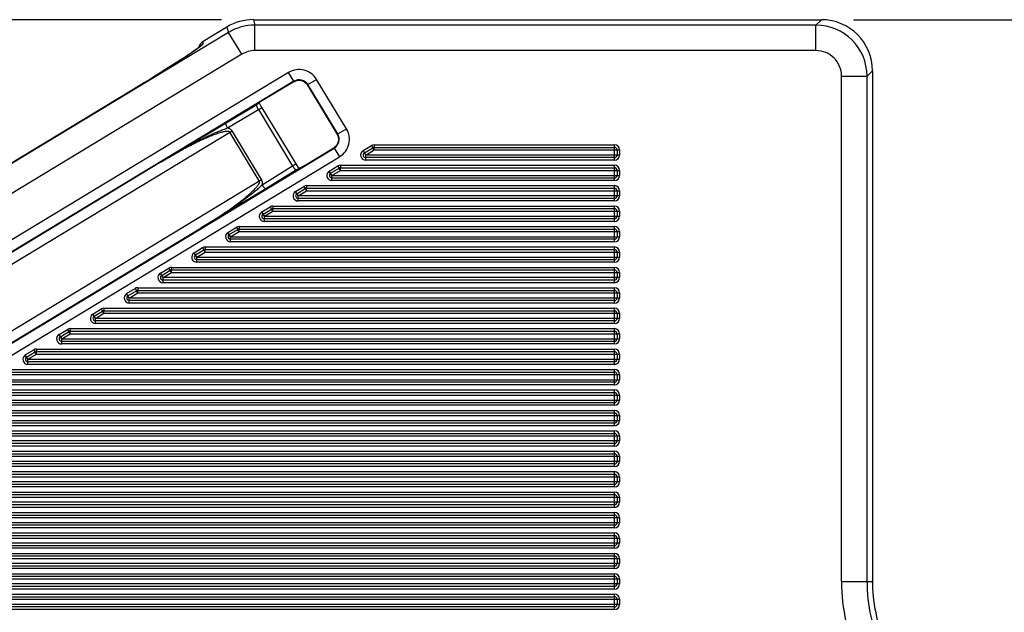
# Model space of a CAD drawing. Header units: inches. Extents: x 0 to 22, y 0 to 17.
# Tile 13 of 53: x 5.1 to 7.1, y 11.2 to 12.4. Entities that reach past the tile are written whole.
import ezdxf

# ---------------------------------------------------------------- set-up
doc = ezdxf.new("R2010")
doc.units = ezdxf.units.IN
doc.header["$LTSCALE"] = 1.21
doc.header["$MEASUREMENT"] = 0
doc.layers.get('0').update_dxf_attribs({"linetype": 'CONTINUOUS'})
doc.layers.add('DIMENSIONS', color=7, linetype='CONTINUOUS')
doc.styles.get("Standard").update_dxf_attribs({"font": 'txt', "width": 0.8})
doc.dimstyles.new('DIMSTYLE_1', dxfattribs={"dimtxt": 0.125, "dimasz": 0.18, "dimexe": 0.125, "dimexo": 0.0625, "dimgap": 0.0625, "dimtad": 0, "dimtih": 1, "dimtoh": 1, "dimdec": 3, "dimzin": 4, "dimdsep": 46, "dimtxsty": 'STANDARD', "dimblk": '_FILLED', "dimblk1": '_FILLED', "dimblk2": '_FILLED', "dimcen": 0.09, "dimadec": 0, "dimazin": 0, "dimtp": 0.001, "dimtm": 0.001, "dimtfac": 1, "dimtdec": 3, "dimtofl": 0, "dimtmove": 0, "dimatfit": 3, "dimldrblk": '_FILLED', "dimfxl": 1, "dimtolj": 1, "dimtzin": 4, "dimarcsym": 0})

# ---------------------------------------------------------------- blocks, each defined once
blk = doc.blocks.new('_FILLED')
at = {"color": 0, "linetype": 'BYBLOCK'}
blk.add_solid([(0, 0), (-1, 0.174), (-1, -0.174)], dxfattribs=at)
blk = doc.blocks.new('*D3')
at = {"layer": 'DIMENSIONS', "color": 2, "linetype": 'CONTINUOUS'}
for p, q in [((5.5432, 12.4014), (3.3249, 12.4014)), ((3.4499, 12.4014), (3.4499, 11.4282)), ((3.4499, 10.205), (3.4499, 11.1782)), ((4.2948, 10.205), (3.3249, 10.205))]:
    blk.add_line(p, q, dxfattribs=at)
at = {"layer": 'DIMENSIONS', "color": 2, "linetype": 'CONTINUOUS', "xscale": 0.18, "yscale": 0.18, "zscale": 0.18}
for p, rotation in [((3.4499, 12.4014), 90), ((3.4499, 10.205), 270)]:
    blk.add_blockref('_FILLED', p, dxfattribs=dict(at, rotation=rotation))
at = {"layer": 'DIMENSIONS', "color": 2, "linetype": 'CONTINUOUS', "insert": (3.4499, 11.3657), "char_height": 0.125, "width": 1.525, "attachment_point": 2, "line_spacing_factor": 0.9}
blk.add_mtext('(2.196{\\Ftxt.shx;\\W1.000000;\\H0.125000; }[55.79])', dxfattribs=at)
blk = doc.blocks.new('*D8')
at = {"layer": 'DIMENSIONS', "color": 2, "linetype": 'CONTINUOUS'}
for p, q in [((6.7804, 12.4014), (8.5808, 12.4014)), ((8.4558, 12.4014), (8.4558, 11.5769)), ((8.4558, 10.5023), (8.4558, 11.3269)), ((6.9249, 10.5023), (8.5808, 10.5023))]:
    blk.add_line(p, q, dxfattribs=at)
at = {"layer": 'DIMENSIONS', "color": 2, "linetype": 'CONTINUOUS', "xscale": 0.18, "yscale": 0.18, "zscale": 0.18}
for p, rotation in [((8.4558, 12.4014), 90), ((8.4558, 10.5023), 270)]:
    blk.add_blockref('_FILLED', p, dxfattribs=dict(at, rotation=rotation))
at = {"layer": 'DIMENSIONS', "color": 2, "linetype": 'CONTINUOUS', "insert": (8.4558, 11.5144), "char_height": 0.125, "width": 1.525, "attachment_point": 2, "line_spacing_factor": 0.9}
blk.add_mtext('(1.899{\\Ftxt.shx;\\W1.000000;\\H0.125000; }[48.24])', dxfattribs=at)

msp = doc.modelspace()

# ---------------------------------------------------------------- linework, layer by layer
at = {"color": 7, "linetype": 'CONTINUOUS'}
for p, q in [((5.6057, 12.4014), (5.6087, 12.3908)), ((5.6057, 12.4014), (6.7179, 12.4014)), ((6.7179, 12.4014), (6.7073, 12.3908)), ((5.554, 12.387), (5.5073, 12.3588)), ((5.554, 12.387), (5.5569, 12.3764)), ((5.6087, 12.3408), (5.6087, 12.3908)), ((6.7073, 12.3908), (5.6087, 12.3908)), ((6.7073, 12.3408), (6.7073, 12.3908)), ((5.5569, 12.3764), (4.3967, 11.6746)), ((5.5076, 12.3545), (5.5073, 12.3588)), ((5.5828, 12.3336), (5.5569, 12.3764)), ((6.7073, 12.3408), (5.6087, 12.3408)), ((5.5828, 12.3336), (4.4225, 11.6318)), ((6.8178, 12.3015), (6.8072, 12.2909)), ((6.8178, 12.3015), (6.8178, 11.3013)), ((5.6747, 12.298), (4.7652, 11.7479)), ((5.685, 12.2809), (4.7756, 11.7308)), ((5.685, 12.2809), (5.6747, 12.298)), ((5.6848, 12.2799), (5.6871, 12.2812)), ((5.6848, 12.28), (5.685, 12.2809)), ((5.7125, 12.2742), (5.7296, 12.2845)), ((5.788, 12.1879), (5.7296, 12.2845)), ((6.7573, 12.2909), (6.8072, 12.2909)), ((6.7573, 11.3013), (6.7573, 12.2909)), ((6.8072, 11.3013), (6.8072, 12.2909)), ((5.382, 12.2718), (5.3652, 12.2616)), ((5.3652, 12.2616), (5.3691, 12.2639)), ((5.3652, 12.2616), (5.3652, 12.2616)), ((5.6848, 12.28), (5.617, 12.239)), ((5.6848, 12.2799), (5.6848, 12.28)), ((5.7109, 12.2751), (5.7122, 12.2732)), ((5.7122, 12.2732), (5.7125, 12.2742)), ((5.7122, 12.2732), (5.7122, 12.2732)), ((5.7699, 12.1778), (5.7122, 12.2732)), ((5.7709, 12.1776), (5.7125, 12.2742)), ((5.5523, 12.1994), (5.6127, 12.2352)), ((5.5553, 12.1895), (5.6157, 12.2253)), ((5.6157, 12.2253), (5.6826, 12.1146)), ((5.617, 12.239), (5.6171, 12.2378)), ((5.6171, 12.2378), (5.6175, 12.237)), ((5.6175, 12.237), (5.6203, 12.2322)), ((5.6221, 12.229), (5.6224, 12.2285)), ((5.6224, 12.2285), (5.6886, 12.119)), ((5.4254, 12.123), (5.5523, 12.1994)), ((5.7709, 12.1776), (5.788, 12.1879)), ((4.918, 11.7928), (5.5641, 12.1835)), ((5.6173, 12.0856), (5.5596, 12.1809)), ((5.6217, 12.0882), (5.5641, 12.1835)), ((5.7699, 12.1778), (5.7699, 12.1778)), ((5.7699, 12.1778), (5.7711, 12.1755)), ((5.7699, 12.1778), (5.7709, 12.1776)), ((4.8547, 11.6001), (5.7641, 12.1501)), ((5.704, 12.1146), (5.7631, 12.1504)), ((5.765, 12.1517), (5.7631, 12.1504)), ((5.7631, 12.1504), (5.7632, 12.1504)), ((5.7632, 12.1504), (5.7641, 12.1501)), ((5.7641, 12.1501), (5.7745, 12.133)), ((5.8205, 12.145), (5.837, 12.155)), ((5.8231, 12.1407), (5.8396, 12.1507)), ((5.8256, 12.1364), (5.8422, 12.1464)), ((5.837, 12.155), (5.8396, 12.1507)), ((5.8422, 12.1464), (5.8399, 12.1501)), ((5.8422, 12.1564), (5.8422, 12.1514)), ((5.8422, 12.1564), (6.3128, 12.1564)), ((5.8422, 12.1514), (6.3128, 12.1514)), ((5.8422, 12.1464), (5.8422, 12.1508)), ((5.8422, 12.1464), (6.3228, 12.1464)), ((6.3128, 12.1264), (6.3128, 12.1564)), ((6.3178, 12.1464), (6.3178, 12.1364)), ((6.3228, 12.1464), (6.3228, 12.1364)), ((4.865, 11.583), (5.7745, 12.133)), ((5.8256, 12.1364), (5.8205, 12.145)), ((5.8256, 12.1264), (5.8256, 12.1364)), ((6.3228, 12.1364), (5.8256, 12.1364)), ((6.3128, 12.1314), (5.8256, 12.1314)), ((6.3128, 12.1264), (5.8256, 12.1264)), ((5.4254, 12.123), (5.0359, 11.8874)), ((5.6826, 12.1146), (5.6229, 12.0777)), ((5.69, 12.1073), (5.6303, 12.0704)), ((5.6886, 12.119), (5.6927, 12.1126)), ((5.6927, 12.1126), (5.6944, 12.1101)), ((5.6944, 12.1101), (5.6947, 12.1099)), ((5.704, 12.1146), (5.7035, 12.1143)), ((5.704, 12.1146), (5.7035, 12.1143)), ((5.704, 12.1146), (5.704, 12.1146)), ((5.7543, 12.105), (5.7709, 12.115)), ((5.7569, 12.1007), (5.7735, 12.1107)), ((5.7709, 12.115), (5.7735, 12.1107)), ((5.776, 12.1064), (5.7738, 12.1101)), ((5.776, 12.1164), (5.776, 12.1114)), ((5.776, 12.1164), (6.3128, 12.1164)), ((5.776, 12.1114), (6.3128, 12.1114)), ((5.776, 12.1064), (5.776, 12.1108)), ((6.3128, 12.0864), (6.3128, 12.1164)), ((4.9756, 11.6975), (5.6217, 12.0882)), ((5.7595, 12.0964), (5.7543, 12.105)), ((5.7595, 12.0964), (5.776, 12.1064)), ((5.7595, 12.0864), (5.7595, 12.0964)), ((5.7595, 12.0964), (6.3228, 12.0964)), ((6.3128, 12.0914), (5.7595, 12.0914)), ((5.776, 12.1064), (6.3228, 12.1064)), ((6.3178, 12.1064), (6.3178, 12.0964)), ((6.3228, 12.1064), (6.3228, 12.0964)), ((5.6303, 12.0704), (5.5038, 11.9935)), ((5.6882, 12.065), (5.7047, 12.075)), ((5.6908, 12.0607), (5.7073, 12.0707)), ((5.7047, 12.075), (5.7073, 12.0707)), ((5.7099, 12.0664), (5.7077, 12.0701)), ((5.7099, 12.0764), (5.7099, 12.0714)), ((5.7099, 12.0764), (6.3128, 12.0764)), ((5.7099, 12.0714), (6.3128, 12.0714)), ((5.7099, 12.0664), (5.7099, 12.0708)), ((6.3128, 12.0864), (5.7595, 12.0864)), ((6.3128, 12.0464), (6.3128, 12.0764)), ((5.6934, 12.0564), (5.6882, 12.065)), ((5.6934, 12.0564), (5.7099, 12.0664)), ((5.6934, 12.0464), (5.6934, 12.0564)), ((6.3228, 12.0564), (5.6934, 12.0564)), ((6.3128, 12.0514), (5.6934, 12.0514)), ((5.7099, 12.0664), (6.3228, 12.0664)), ((6.3178, 12.0664), (6.3178, 12.0564)), ((6.3228, 12.0664), (6.3228, 12.0564)), ((5.6221, 12.025), (5.6386, 12.035)), ((5.6247, 12.0207), (5.6412, 12.0307)), ((5.6386, 12.035), (5.6412, 12.0307)), ((5.6438, 12.0264), (5.6415, 12.0301)), ((5.6438, 12.0364), (5.6438, 12.0314)), ((5.6438, 12.0364), (6.3128, 12.0364)), ((5.6438, 12.0314), (6.3128, 12.0314)), ((5.6438, 12.0264), (5.6438, 12.0308)), ((6.3128, 12.0464), (5.6934, 12.0464)), ((6.3128, 12.0064), (6.3128, 12.0364)), ((5.6272, 12.0164), (5.6221, 12.025)), ((5.6272, 12.0164), (5.6438, 12.0264)), ((5.6272, 12.0064), (5.6272, 12.0164)), ((5.6272, 12.0164), (6.3228, 12.0164)), ((6.3128, 12.0114), (5.6272, 12.0114)), ((5.6438, 12.0264), (6.3228, 12.0264)), ((6.3178, 12.0264), (6.3178, 12.0164)), ((6.3228, 12.0264), (6.3228, 12.0164)), ((5.1142, 11.7579), (5.5038, 11.9935)), ((5.5559, 11.985), (5.5725, 11.995)), ((5.5725, 11.995), (5.5751, 11.9907)), ((5.5776, 11.9964), (5.5776, 11.9914)), ((5.5776, 11.9964), (6.3128, 11.9964)), ((5.5776, 11.9914), (6.3128, 11.9914)), ((6.3128, 12.0064), (5.6272, 12.0064)), ((6.3128, 11.9664), (6.3128, 11.9964)), ((5.5611, 11.9764), (5.5559, 11.985)), ((5.5585, 11.9807), (5.5751, 11.9907)), ((5.5611, 11.9764), (5.5776, 11.9864)), ((5.5611, 11.9664), (5.5611, 11.9764)), ((5.5611, 11.9764), (6.3228, 11.9764)), ((5.5776, 11.9864), (5.5754, 11.9901)), ((5.5776, 11.9864), (5.5776, 11.9908)), ((5.5776, 11.9864), (6.3228, 11.9864)), ((6.3178, 11.9864), (6.3178, 11.9764)), ((6.3228, 11.9864), (6.3228, 11.9764)), ((5.4898, 11.945), (5.5063, 11.955)), ((5.5063, 11.955), (5.5089, 11.9507)), ((5.5115, 11.9564), (5.5115, 11.9514)), ((5.5115, 11.9564), (6.3128, 11.9564)), ((6.3128, 11.9714), (5.5611, 11.9714)), ((6.3128, 11.9664), (5.5611, 11.9664)), ((6.3128, 11.9264), (6.3128, 11.9564)), ((5.495, 11.9364), (5.4898, 11.945)), ((5.4924, 11.9407), (5.5089, 11.9507)), ((5.495, 11.9364), (5.5115, 11.9464)), ((5.495, 11.9264), (5.495, 11.9364)), ((5.495, 11.9364), (6.3228, 11.9364)), ((5.5115, 11.9464), (5.5093, 11.9501)), ((5.5115, 11.9514), (6.3128, 11.9514)), ((5.5115, 11.9464), (5.5115, 11.9508)), ((5.5115, 11.9464), (6.3228, 11.9464)), ((6.3178, 11.9464), (6.3178, 11.9364)), ((6.3228, 11.9464), (6.3228, 11.9364)), ((5.4237, 11.905), (5.4402, 11.915)), ((5.4402, 11.915), (5.4428, 11.9107)), ((5.4454, 11.9164), (5.4454, 11.9114)), ((5.4454, 11.9164), (6.3128, 11.9164)), ((6.3128, 11.9314), (5.495, 11.9314)), ((6.3128, 11.9264), (5.495, 11.9264)), ((6.3128, 11.8864), (6.3128, 11.9164)), ((5.4288, 11.8964), (5.4237, 11.905)), ((5.4263, 11.9007), (5.4428, 11.9107)), ((5.4288, 11.8964), (5.4454, 11.9064)), ((5.4288, 11.8864), (5.4288, 11.8964)), ((6.3228, 11.8964), (5.4288, 11.8964)), ((5.4454, 11.9064), (5.4431, 11.9101)), ((5.4454, 11.9114), (6.3128, 11.9114)), ((5.4454, 11.9064), (5.4454, 11.9108)), ((5.4454, 11.9064), (6.3228, 11.9064)), ((6.3178, 11.9064), (6.3178, 11.8964)), ((6.3228, 11.9064), (6.3228, 11.8964)), ((5.3792, 11.8764), (5.3792, 11.8714)), ((5.3792, 11.8764), (6.3128, 11.8764)), ((6.3128, 11.8914), (5.4288, 11.8914)), ((6.3128, 11.8864), (5.4288, 11.8864)), ((6.3128, 11.8464), (6.3128, 11.8764)), ((5.3575, 11.865), (5.3741, 11.875)), ((5.3627, 11.8564), (5.3575, 11.865)), ((5.3601, 11.8607), (5.3767, 11.8707)), ((5.3627, 11.8564), (5.3792, 11.8664)), ((5.3627, 11.8464), (5.3627, 11.8564)), ((6.3228, 11.8564), (5.3627, 11.8564)), ((5.3741, 11.875), (5.3767, 11.8707)), ((5.3792, 11.8664), (5.377, 11.8701)), ((5.3792, 11.8714), (6.3128, 11.8714)), ((5.3792, 11.8664), (5.3792, 11.8708)), ((5.3792, 11.8664), (6.3228, 11.8664)), ((6.3178, 11.8664), (6.3178, 11.8564)), ((6.3228, 11.8664), (6.3228, 11.8564)), ((6.3128, 11.8514), (5.3627, 11.8514)), ((6.3128, 11.8464), (5.3627, 11.8464)), ((5.2914, 11.825), (5.3079, 11.835)), ((5.2966, 11.8164), (5.2914, 11.825)), ((5.294, 11.8207), (5.3105, 11.8307)), ((5.2966, 11.8164), (5.3131, 11.8264)), ((5.3079, 11.835), (5.3105, 11.8307)), ((5.3131, 11.8264), (5.3109, 11.8301)), ((5.3131, 11.8364), (5.3131, 11.8314)), ((5.3131, 11.8364), (6.3128, 11.8364)), ((5.3131, 11.8314), (6.3128, 11.8314)), ((5.3131, 11.8264), (5.3131, 11.8308)), ((5.3131, 11.8264), (6.3228, 11.8264)), ((6.3128, 11.8064), (6.3128, 11.8364)), ((6.3178, 11.8264), (6.3178, 11.8164)), ((6.3228, 11.8264), (6.3228, 11.8164)), ((5.2966, 11.8064), (5.2966, 11.8164)), ((6.3228, 11.8164), (5.2966, 11.8164)), ((6.3128, 11.8114), (5.2966, 11.8114)), ((6.3128, 11.8064), (5.2966, 11.8064)), ((5.2253, 11.785), (5.2418, 11.795)), ((5.2304, 11.7764), (5.2253, 11.785)), ((5.2279, 11.7807), (5.2444, 11.7907)), ((5.2304, 11.7764), (5.247, 11.7864)), ((5.2418, 11.795), (5.2444, 11.7907)), ((5.247, 11.7864), (5.2447, 11.7901)), ((5.247, 11.7964), (5.247, 11.7914)), ((5.247, 11.7964), (6.3128, 11.7964)), ((5.247, 11.7914), (6.3128, 11.7914)), ((5.247, 11.7864), (5.247, 11.7908)), ((5.247, 11.7864), (6.3228, 11.7864)), ((6.3128, 11.7664), (6.3128, 11.7964)), ((6.3178, 11.7864), (6.3178, 11.7764)), ((6.3228, 11.7864), (6.3228, 11.7764)), ((5.2304, 11.7664), (5.2304, 11.7764)), ((5.2304, 11.7764), (6.3228, 11.7764)), ((6.3128, 11.7714), (5.2304, 11.7714)), ((6.3128, 11.7664), (5.2304, 11.7664)), ((5.1591, 11.745), (5.1757, 11.755)), ((5.1643, 11.7364), (5.1591, 11.745)), ((5.1617, 11.7407), (5.1783, 11.7507)), ((5.1643, 11.7364), (5.1808, 11.7464)), ((5.1757, 11.755), (5.1783, 11.7507)), ((5.1808, 11.7464), (5.1786, 11.7501)), ((5.1808, 11.7564), (5.1808, 11.7514)), ((5.1808, 11.7564), (6.3128, 11.7564)), ((5.1808, 11.7514), (6.3128, 11.7514)), ((5.1808, 11.7464), (5.1808, 11.7508)), ((5.1808, 11.7464), (6.3228, 11.7464)), ((6.3128, 11.7264), (6.3128, 11.7564)), ((6.3178, 11.7464), (6.3178, 11.7364)), ((6.3228, 11.7464), (6.3228, 11.7364)), ((5.1643, 11.7264), (5.1643, 11.7364)), ((5.1643, 11.7364), (6.3228, 11.7364)), ((6.3128, 11.7314), (5.1643, 11.7314)), ((6.3128, 11.7264), (5.1643, 11.7264)), ((5.1147, 11.7164), (6.3128, 11.7164)), ((5.1147, 11.7114), (6.3128, 11.7114)), ((5.1147, 11.7064), (6.3228, 11.7064)), ((6.3128, 11.6864), (6.3128, 11.7164)), ((6.3178, 11.7064), (6.3178, 11.6964)), ((6.3228, 11.7064), (6.3228, 11.6964)), ((5.0982, 11.6964), (6.3228, 11.6964)), ((6.3128, 11.6914), (5.0982, 11.6914)), ((6.3128, 11.6864), (5.0982, 11.6864)), ((5.0486, 11.6764), (6.3128, 11.6764)), ((5.0486, 11.6714), (6.3128, 11.6714)), ((5.0486, 11.6664), (6.3228, 11.6664)), ((6.3128, 11.6464), (6.3128, 11.6764)), ((6.3178, 11.6664), (6.3178, 11.6564)), ((6.3228, 11.6664), (6.3228, 11.6564)), ((5.032, 11.6564), (6.3228, 11.6564)), ((6.3128, 11.6514), (5.032, 11.6514)), ((6.3128, 11.6464), (5.032, 11.6464)), ((4.9824, 11.6364), (6.3128, 11.6364)), ((4.9824, 11.6314), (6.3128, 11.6314)), ((4.9824, 11.6264), (6.3228, 11.6264)), ((6.3128, 11.6064), (6.3128, 11.6364)), ((6.3178, 11.6264), (6.3178, 11.6164)), ((6.3228, 11.6264), (6.3228, 11.6164)), ((4.9659, 11.6164), (6.3228, 11.6164)), ((6.3128, 11.6114), (4.9659, 11.6114)), ((6.3128, 11.6064), (4.9659, 11.6064)), ((4.9163, 11.5964), (6.3128, 11.5964)), ((4.9163, 11.5914), (6.3128, 11.5914)), ((4.9163, 11.5864), (6.3228, 11.5864)), ((6.3128, 11.5664), (6.3128, 11.5964)), ((6.3178, 11.5864), (6.3178, 11.5764)), ((6.3228, 11.5864), (6.3228, 11.5764)), ((6.3228, 11.5764), (4.8998, 11.5764)), ((6.3128, 11.5714), (4.8998, 11.5714)), ((4.8488, 11.5514), (6.3128, 11.5514)), ((4.8571, 11.5564), (6.3128, 11.5564)), ((6.3128, 11.5664), (4.8998, 11.5664)), ((6.3128, 11.5264), (6.3128, 11.5564)), ((6.3228, 11.5364), (4.8328, 11.5364)), ((4.8428, 11.5464), (6.3228, 11.5464)), ((6.3128, 11.5314), (4.8428, 11.5314)), ((6.3178, 11.5464), (6.3178, 11.5364)), ((6.3228, 11.5464), (6.3228, 11.5364)), ((6.3128, 11.5264), (4.8428, 11.5264)), ((4.8428, 11.5164), (6.3128, 11.5164)), ((4.8428, 11.5114), (6.3128, 11.5114)), ((6.3128, 11.4864), (6.3128, 11.5164)), ((4.8328, 11.5064), (6.3228, 11.5064)), ((6.3228, 11.4964), (4.8328, 11.4964)), ((6.3128, 11.4914), (4.8428, 11.4914)), ((6.3178, 11.5064), (6.3178, 11.4964)), ((6.3228, 11.5064), (6.3228, 11.4964)), ((6.3128, 11.4864), (4.8428, 11.4864)), ((4.8428, 11.4764), (6.3128, 11.4764)), ((4.8428, 11.4714), (6.3128, 11.4714)), ((6.3128, 11.4464), (6.3128, 11.4764)), ((4.8328, 11.4664), (6.3228, 11.4664)), ((6.3228, 11.4564), (4.8328, 11.4564)), ((6.3128, 11.4514), (4.8428, 11.4514)), ((6.3178, 11.4664), (6.3178, 11.4564)), ((6.3228, 11.4664), (6.3228, 11.4564)), ((6.3128, 11.4464), (4.8428, 11.4464)), ((4.8428, 11.4364), (6.3128, 11.4364)), ((6.3128, 11.4064), (6.3128, 11.4364)), ((4.8328, 11.4264), (6.3228, 11.4264)), ((6.3228, 11.4164), (4.8328, 11.4164)), ((4.8428, 11.4314), (6.3128, 11.4314)), ((6.3178, 11.4264), (6.3178, 11.4164)), ((6.3228, 11.4264), (6.3228, 11.4164)), ((6.3128, 11.4114), (4.8428, 11.4114)), ((6.3128, 11.4064), (4.8428, 11.4064)), ((4.8428, 11.3964), (6.3128, 11.3964)), ((6.3128, 11.3664), (6.3128, 11.3964)), ((4.8328, 11.3864), (6.3228, 11.3864)), ((6.3228, 11.3764), (4.8328, 11.3764)), ((4.8428, 11.3914), (6.3128, 11.3914)), ((6.3178, 11.3864), (6.3178, 11.3764)), ((6.3228, 11.3864), (6.3228, 11.3764)), ((6.3128, 11.3714), (4.8428, 11.3714)), ((6.3128, 11.3664), (4.8428, 11.3664)), ((4.8428, 11.3564), (6.3128, 11.3564)), ((6.3128, 11.3264), (6.3128, 11.3564)), ((4.8328, 11.3464), (6.3228, 11.3464)), ((6.3228, 11.3364), (4.8328, 11.3364)), ((4.8428, 11.3514), (6.3128, 11.3514)), ((6.3178, 11.3464), (6.3178, 11.3364)), ((6.3228, 11.3464), (6.3228, 11.3364)), ((6.3128, 11.3314), (4.8428, 11.3314)), ((6.3128, 11.3264), (4.8428, 11.3264)), ((4.8428, 11.3164), (6.3128, 11.3164)), ((6.3128, 11.2864), (6.3128, 11.3164)), ((4.8328, 11.3064), (6.3228, 11.3064)), ((4.8428, 11.3114), (6.3128, 11.3114)), ((6.3178, 11.3064), (6.3178, 11.2964)), ((6.3228, 11.3064), (6.3228, 11.2964)), ((6.7573, 11.3013), (6.8178, 11.3013)), ((6.3228, 11.2964), (4.8328, 11.2964)), ((6.3128, 11.2914), (4.8428, 11.2914)), ((6.3128, 11.2864), (4.8428, 11.2864)), ((4.8328, 11.2664), (6.3228, 11.2664)), ((4.8428, 11.2764), (6.3128, 11.2764)), ((4.8428, 11.2714), (6.3128, 11.2714)), ((6.3128, 11.2464), (6.3128, 11.2764)), ((6.3178, 11.2664), (6.3178, 11.2564)), ((6.3228, 11.2664), (6.3228, 11.2564)), ((6.3228, 11.2564), (4.8328, 11.2564)), ((6.3128, 11.2514), (4.8428, 11.2514)), ((6.3128, 11.2464), (4.8428, 11.2464))]:
    msp.add_line(p, q, dxfattribs=at)
for points in [[(5.5001, 12.3479), (5.498, 12.3463), (5.4954, 12.3444), (5.4923, 12.3422), (5.4887, 12.3397), (5.4845, 12.3368), (5.4798, 12.3336), (5.4745, 12.3301), (5.4687, 12.3263), (5.4623, 12.3221), (5.4553, 12.3176), (5.4478, 12.3128), (5.4398, 12.3077), (5.4313, 12.3023), (5.4223, 12.2967), (5.4128, 12.2907), (5.4029, 12.2846), (5.3926, 12.2783), (5.382, 12.2718)], [(5.5028, 12.3501), (5.5029, 12.3501), (5.5025, 12.3498), (5.5016, 12.349), (5.5001, 12.3479)], [(5.6871, 12.2812), (5.6935, 12.2828), (5.7001, 12.2822), (5.7061, 12.2795), (5.7109, 12.2751)], [(5.3652, 12.2616), (4.9347, 12.0012), (4.9238, 11.9946), (4.9131, 11.9882), (4.9027, 11.9821), (4.8927, 11.9762), (4.8831, 11.9706), (4.874, 11.9652), (4.8653, 11.9602), (4.8571, 11.9555), (4.8494, 11.9511), (4.8422, 11.9471), (4.8356, 11.9434), (4.8295, 11.94), (4.8239, 11.9369), (4.8189, 11.9342), (4.8144, 11.9319), (4.8104, 11.9298), (4.807, 11.9281), (4.8042, 11.9267)], [(5.7711, 12.1755), (5.7727, 12.1691), (5.7722, 12.1625), (5.7695, 12.1565), (5.765, 12.1517)]]:
    msp.add_lwpolyline(points, dxfattribs=at)
for centre, radius, start, end in [((5.6087, 12.2908), 0.1, 90.0098, 121.1571), ((6.7072, 12.2908), 0.1, 0.0355, 89.9645), ((4.9918, 13.0632), 0.8777, 303.8013, 304.489), ((5.1482, 12.8347), 0.6009, 304.5324, 304.8355), ((5.2474, 12.6923), 0.4273, 304.8229, 305.7407), ((5.5178, 12.3376), 0.0197, 141.8896, 143.6047), ((5.5181, 12.3373), 0.0201, 121.2105, 141.8685), ((5.6087, 12.2909), 0.05, 89.9997, 121.1675), ((6.7073, 12.2909), 0.05, 359.9867, 90.0133), ((4.179, 14.3003), 2.358, 302.5765, 302.9812), ((4.4974, 13.8089), 1.7725, 302.9943, 303.3132), ((4.7397, 13.4401), 1.3311, 303.3165, 303.7919), ((3.6053, 15.2023), 3.427, 302.0602, 302.3852), ((3.9092, 14.7224), 2.859, 302.3929, 302.5782), ((5.6954, 12.2638), 0.04, 31.1572, 121.1773), ((2.9817, 16.2046), 4.6075, 301.4886, 301.6317), ((3.1344, 15.9567), 4.3163, 301.6313, 301.9043), ((3.3643, 15.5869), 3.8808, 301.9079, 302.0612), ((5.6952, 12.2628), 0.0201, 109.099, 121.1941), ((5.6954, 12.2639), 0.0199, 31.0678, 121.2651), ((5.6951, 12.2629), 0.0199, 98.3288, 109.1135), ((5.6951, 12.2629), 0.02, 90.5924, 98.3131), ((5.6951, 12.263), 0.0199, 79.6315, 90.5891), ((5.6951, 12.2628), 0.0201, 71.9924, 79.6353), ((5.6952, 12.263), 0.0199, 61.0332, 71.9939), ((5.6951, 12.2629), 0.02, 53.3235, 61.0367), ((2.8748, 16.3791), 4.8121, 301.2197, 301.4877), ((5.6951, 12.2629), 0.02, 31.1082, 53.3027), ((5.846, 11.8414), 0.4577, 119.9979, 120.6416), ((6.8841, 12.9653), 1.4611, 210.1154, 210.2578), ((5.7538, 12.1672), 0.04, 301.1572, 31.1773), ((5.7538, 12.1672), 0.0199, 301.0678, 31.2651), ((5.7527, 12.1674), 0.0201, 19.099, 31.1941), ((5.7529, 12.1675), 0.0199, 8.3288, 19.1135), ((5.7529, 12.1675), 0.0199, 349.6315, 0.5891), ((5.7528, 12.1675), 0.02, 0.5924, 8.3131), ((5.7529, 12.1675), 0.02, 301.1082, 323.3027), ((5.7528, 12.1675), 0.02, 323.3235, 331.0367), ((5.7529, 12.1674), 0.0199, 331.0332, 341.9939), ((5.7528, 12.1675), 0.0201, 341.9924, 349.6353), ((5.8422, 12.1464), 0.01, 90, 121.1672), ((5.8422, 12.1464), 0.005, 90, 121.1672), ((6.3128, 12.1464), 0.01, 0, 90), ((6.3128, 12.1464), 0.005, 0, 90), ((5.8256, 12.1364), 0.01, 121.1672, 270), ((5.8256, 12.1364), 0.005, 121.1672, 270), ((6.3128, 12.1364), 0.01, 270, 360), ((6.3128, 12.1364), 0.005, 270, 360), ((5.4637, 12.4741), 0.431, 301.6728, 302.3564), ((5.776, 12.1064), 0.01, 90, 121.1672), ((5.776, 12.1064), 0.005, 90, 121.1672), ((6.3128, 12.1064), 0.01, 0, 90), ((6.3128, 12.1064), 0.005, 0, 90), ((5.7595, 12.0964), 0.01, 121.1672, 270), ((5.7595, 12.0964), 0.005, 121.1672, 270), ((6.3128, 12.0964), 0.01, 270, 360), ((6.3128, 12.0964), 0.005, 270, 360), ((5.7099, 12.0664), 0.01, 90, 121.1672), ((5.7099, 12.0664), 0.005, 90, 121.1672), ((6.3128, 12.0664), 0.01, 0, 90), ((6.3128, 12.0664), 0.005, 0, 90), ((5.6934, 12.0564), 0.01, 121.1672, 270), ((5.6934, 12.0564), 0.005, 121.1672, 270), ((6.3128, 12.0564), 0.01, 270, 360), ((6.3128, 12.0564), 0.005, 270, 360), ((5.6438, 12.0264), 0.01, 90, 121.1672), ((5.6438, 12.0264), 0.005, 90, 121.1672), ((6.3128, 12.0264), 0.01, 0, 90), ((6.3128, 12.0264), 0.005, 0, 90), ((5.6272, 12.0164), 0.01, 121.1672, 270), ((5.6272, 12.0164), 0.005, 121.1672, 270), ((6.3128, 12.0164), 0.01, 270, 360), ((6.3128, 12.0164), 0.005, 270, 360), ((5.5776, 11.9864), 0.01, 90, 121.1672), ((5.5776, 11.9864), 0.005, 90, 121.1672), ((6.3128, 11.9864), 0.01, 0, 90), ((6.3128, 11.9864), 0.005, 0, 90), ((5.5611, 11.9764), 0.01, 121.1672, 270), ((5.5611, 11.9764), 0.005, 121.1672, 270), ((6.3128, 11.9764), 0.01, 270, 360), ((6.3128, 11.9764), 0.005, 270, 360), ((5.5115, 11.9464), 0.01, 90, 121.1672), ((6.3128, 11.9464), 0.01, 0, 90), ((5.495, 11.9364), 0.01, 121.1672, 270), ((5.495, 11.9364), 0.005, 121.1672, 270), ((5.5115, 11.9464), 0.005, 90, 121.1672), ((6.3128, 11.9464), 0.005, 0, 90), ((6.3128, 11.9364), 0.01, 270, 360), ((6.3128, 11.9364), 0.005, 270, 360), ((5.4454, 11.9064), 0.01, 90, 121.1672), ((6.3128, 11.9064), 0.01, 0, 90), ((5.4288, 11.8964), 0.01, 121.1672, 270), ((5.4288, 11.8964), 0.005, 121.1672, 270), ((5.4454, 11.9064), 0.005, 90, 121.1672), ((6.3128, 11.9064), 0.005, 0, 90), ((6.3128, 11.8964), 0.01, 270, 360), ((6.3128, 11.8964), 0.005, 270, 360), ((5.3792, 11.8664), 0.01, 90, 121.1672), ((6.3128, 11.8664), 0.01, 0, 90), ((5.3627, 11.8564), 0.01, 121.1672, 270), ((5.3627, 11.8564), 0.005, 121.1672, 270), ((5.3792, 11.8664), 0.005, 90, 121.1672), ((6.3128, 11.8664), 0.005, 0, 90), ((6.3128, 11.8564), 0.01, 270, 360), ((6.3128, 11.8564), 0.005, 270, 360), ((5.2966, 11.8164), 0.01, 121.1672, 270), ((5.2966, 11.8164), 0.005, 121.1672, 270), ((5.3131, 11.8264), 0.01, 90, 121.1672), ((5.3131, 11.8264), 0.005, 90, 121.1672), ((6.3128, 11.8264), 0.01, 0, 90), ((6.3128, 11.8264), 0.005, 0, 90), ((6.3128, 11.8164), 0.01, 270, 360), ((6.3128, 11.8164), 0.005, 270, 360), ((5.2304, 11.7764), 0.01, 121.1672, 270), ((5.2304, 11.7764), 0.005, 121.1672, 270), ((5.247, 11.7864), 0.01, 90, 121.1672), ((5.247, 11.7864), 0.005, 90, 121.1672), ((6.3128, 11.7864), 0.01, 0, 90), ((6.3128, 11.7864), 0.005, 0, 90), ((6.3128, 11.7764), 0.01, 270, 360), ((6.3128, 11.7764), 0.005, 270, 360), ((5.1643, 11.7364), 0.01, 121.1672, 270), ((5.1643, 11.7364), 0.005, 121.1672, 270), ((5.1808, 11.7464), 0.01, 90, 121.1672), ((5.1808, 11.7464), 0.005, 90, 121.1672), ((6.3128, 11.7464), 0.01, 0, 90), ((6.3128, 11.7464), 0.005, 0, 90), ((6.3128, 11.7364), 0.01, 270, 360), ((6.3128, 11.7364), 0.005, 270, 360), ((6.3128, 11.7064), 0.01, 0, 90), ((6.3128, 11.7064), 0.005, 0, 90), ((6.3128, 11.6964), 0.01, 270, 360), ((6.3128, 11.6964), 0.005, 270, 360), ((6.3128, 11.6664), 0.01, 0, 90), ((6.3128, 11.6664), 0.005, 0, 90), ((6.3128, 11.6564), 0.01, 270, 360), ((6.3128, 11.6564), 0.005, 270, 360), ((6.3128, 11.6264), 0.01, 0, 90), ((6.3128, 11.6264), 0.005, 0, 90), ((6.3128, 11.6164), 0.01, 270, 360), ((6.3128, 11.6164), 0.005, 270, 360), ((6.3128, 11.5864), 0.01, 0, 90), ((6.3128, 11.5864), 0.005, 0, 90), ((6.3128, 11.5764), 0.01, 270, 360), ((6.3128, 11.5764), 0.005, 270, 360), ((6.3128, 11.5464), 0.01, 0, 90), ((6.3128, 11.5464), 0.005, 0, 90), ((6.3128, 11.5364), 0.01, 270, 360), ((6.3128, 11.5364), 0.005, 270, 360), ((6.3128, 11.5064), 0.01, 0, 90), ((6.3128, 11.5064), 0.005, 0, 90), ((6.3128, 11.4964), 0.01, 270, 360), ((6.3128, 11.4964), 0.005, 270, 360), ((6.3128, 11.4664), 0.01, 0, 90), ((6.3128, 11.4664), 0.005, 0, 90), ((6.3128, 11.4564), 0.01, 270, 360), ((6.3128, 11.4564), 0.005, 270, 360), ((6.3128, 11.4264), 0.01, 0, 90), ((6.3128, 11.4264), 0.005, 0, 90), ((6.3128, 11.4164), 0.01, 270, 360), ((6.3128, 11.4164), 0.005, 270, 360), ((6.3128, 11.3864), 0.01, 0, 90), ((6.3128, 11.3864), 0.005, 0, 90), ((6.3128, 11.3764), 0.01, 270, 360), ((6.3128, 11.3764), 0.005, 270, 360), ((6.3128, 11.3464), 0.01, 0, 90), ((6.3128, 11.3464), 0.005, 0, 90), ((6.3128, 11.3364), 0.01, 270, 360), ((6.3128, 11.3364), 0.005, 270, 360), ((6.3128, 11.3064), 0.01, 0, 90), ((6.3128, 11.3064), 0.005, 0, 90), ((7.1178, 11.3013), 0.3606, 180, 205.3684), ((7.1178, 11.3013), 0.3106, 180, 205.3684), ((7.1178, 11.3013), 0.3, 180, 202.3316), ((6.3128, 11.2964), 0.01, 270, 360), ((6.3128, 11.2964), 0.005, 270, 360), ((6.3128, 11.2664), 0.01, 0, 90), ((6.3128, 11.2664), 0.005, 0, 90), ((6.3128, 11.2564), 0.01, 270, 360), ((6.3128, 11.2564), 0.005, 270, 360)]:
    msp.add_arc(centre, radius, start, end, dxfattribs=at)
for centre, major_axis, ratio, start_param, end_param in [((5.6057, 12.3014), (-0.0269, 0.0964), 0.999343, -0.271815, 0.271815), ((6.7178, 12.3014), (0.0708, 0.0708), 0.998783, -0.784789, 0.784789), ((5.5177, 12.3416), (-0.0016, 0.02), 0.999239, 0.463221, 1.248578)]:
    msp.add_ellipse(centre, major_axis=major_axis, ratio=ratio, start_param=start_param, end_param=end_param, dxfattribs=at)
for points, knots in [([(5.497, 12.3455), (5.4978, 12.3461), (5.4994, 12.3472), (5.5016, 12.3488), (5.5034, 12.3503), (5.5049, 12.3515), (5.5061, 12.3525), (5.5069, 12.3533), (5.5073, 12.3538), (5.5075, 12.3541), (5.5076, 12.3543), (5.5077, 12.3545), (5.5076, 12.3545)], [0, 0, 0, 0, 0.219239, 0.411955, 0.577765, 0.716319, 0.827368, 0.910986, 0.942652, 0.967733, 0.986566, 1, 1, 1, 1]), ([(5.6157, 12.2253), (5.6154, 12.2258), (5.6147, 12.2269), (5.6139, 12.2285), (5.6133, 12.2301), (5.6128, 12.2315), (5.6124, 12.2328), (5.6123, 12.2337), (5.6123, 12.2343), (5.6124, 12.2347), (5.6125, 12.235), (5.6126, 12.2351), (5.6127, 12.2352)], [0, 0, 0, 0, 0.177958, 0.351228, 0.512633, 0.65628, 0.778275, 0.875569, 0.914755, 0.947945, 0.975869, 1, 1, 1, 1]), ([(5.6157, 12.2253), (5.6161, 12.2255), (5.617, 12.226), (5.6183, 12.2267), (5.6194, 12.2273), (5.6202, 12.2278), (5.6208, 12.2281), (5.6212, 12.2282), (5.6216, 12.2284), (5.6218, 12.2285), (5.622, 12.2285), (5.6222, 12.2286), (5.6222, 12.2286), (5.6223, 12.2286), (5.6223, 12.2286), (5.6224, 12.2286), (5.6224, 12.2285), (5.6224, 12.2285)], [0, 0, 0, 0, 0.207845, 0.400529, 0.572826, 0.720083, 0.78307, 0.838398, 0.885722, 0.924769, 0.955362, 0.967478, 0.977497, 0.985482, 0.991581, 0.996148, 1, 1, 1, 1]), ([(5.4254, 12.123), (5.4307, 12.1262), (5.4412, 12.1324), (5.457, 12.1415), (5.473, 12.1505), (5.4864, 12.1578), (5.4971, 12.1635), (5.5053, 12.1677), (5.5134, 12.1717), (5.5217, 12.1757), (5.5299, 12.1796), (5.5369, 12.1826), (5.5425, 12.1849), (5.5467, 12.1865), (5.551, 12.188), (5.5538, 12.189), (5.5553, 12.1895)], [0, 0, 0, 0, 0.125282, 0.250556, 0.37581, 0.501033, 0.563626, 0.626202, 0.688754, 0.751273, 0.813739, 0.876119, 0.907255, 0.938327, 0.969285, 1, 1, 1, 1]), ([(5.5553, 12.1895), (5.5549, 12.19), (5.5543, 12.1911), (5.5535, 12.1928), (5.5528, 12.1943), (5.5523, 12.1958), (5.552, 12.197), (5.5519, 12.1979), (5.5519, 12.1985), (5.552, 12.1989), (5.5521, 12.1992), (5.5522, 12.1993), (5.5523, 12.1994)], [0, 0, 0, 0, 0.177959, 0.351229, 0.512634, 0.656282, 0.778276, 0.87557, 0.914756, 0.947946, 0.975869, 1, 1, 1, 1]), ([(5.5641, 12.1835), (5.5638, 12.1839), (5.5633, 12.1847), (5.5621, 12.186), (5.5603, 12.1874), (5.5578, 12.1887), (5.5561, 12.1892), (5.5553, 12.1895)], [0, 0, 0, 0, 0.125944, 0.251757, 0.502266, 0.751663, 1, 1, 1, 1]), ([(5.5596, 12.1809), (5.5595, 12.181), (5.5593, 12.1813), (5.5589, 12.1817), (5.5584, 12.182), (5.5576, 12.1823), (5.5567, 12.1826), (5.5555, 12.1827), (5.5544, 12.1827), (5.5528, 12.1827), (5.5509, 12.1825), (5.5486, 12.1821), (5.5463, 12.1816), (5.5441, 12.181), (5.5411, 12.1802), (5.5374, 12.1791), (5.533, 12.1776), (5.5286, 12.1759), (5.5229, 12.1737), (5.5157, 12.1707), (5.5072, 12.1669), (5.4988, 12.163), (5.4905, 12.1589), (5.4822, 12.1547), (5.4712, 12.149), (5.4576, 12.1416), (5.4414, 12.1325), (5.4307, 12.1262), (5.4254, 12.123)], [0, 0, 0, 0, 0.00394, 0.007878, 0.011812, 0.015743, 0.023586, 0.031422, 0.039253, 0.04708, 0.062723, 0.07836, 0.093994, 0.109625, 0.125255, 0.156508, 0.187758, 0.219005, 0.250251, 0.312738, 0.375222, 0.437704, 0.500184, 0.562664, 0.625142, 0.750096, 0.875048, 1, 1, 1, 1]), ([(5.6886, 12.119), (5.6886, 12.119), (5.6887, 12.119), (5.6886, 12.1189), (5.6886, 12.1189), (5.6886, 12.1188), (5.6886, 12.1188), (5.6885, 12.1187), (5.6883, 12.1185), (5.6881, 12.1183), (5.6878, 12.1181), (5.6875, 12.1178), (5.687, 12.1175), (5.6862, 12.1169), (5.6851, 12.1162), (5.6839, 12.1154), (5.6831, 12.1148), (5.6826, 12.1146)], [0, 0, 0, 0, 0.003852, 0.008419, 0.014519, 0.022505, 0.032525, 0.044642, 0.075237, 0.114286, 0.161611, 0.21694, 0.279929, 0.427191, 0.599494, 0.79218, 1, 1, 1, 1]), ([(5.6826, 12.1146), (5.683, 12.114), (5.6837, 12.113), (5.6847, 12.1115), (5.6858, 12.1102), (5.6868, 12.1091), (5.6878, 12.1082), (5.6886, 12.1077), (5.6891, 12.1074), (5.6894, 12.1073), (5.6898, 12.1073), (5.6899, 12.1073), (5.69, 12.1073)], [0, 0, 0, 0, 0.177958, 0.351228, 0.512633, 0.65628, 0.778275, 0.875569, 0.914755, 0.947945, 0.975869, 1, 1, 1, 1]), ([(5.7035, 12.1143), (5.703, 12.1141), (5.702, 12.1135), (5.7005, 12.1127), (5.6991, 12.1119), (5.698, 12.1114), (5.6972, 12.1109), (5.6966, 12.1107), (5.6961, 12.1104), (5.6957, 12.1102), (5.6953, 12.1101), (5.6951, 12.1099), (5.6949, 12.1099), (5.6948, 12.1099), (5.6947, 12.1099), (5.6947, 12.1099), (5.6947, 12.1099)], [0, 0, 0, 0, 0.177515, 0.350198, 0.513604, 0.66287, 0.730639, 0.792861, 0.848657, 0.897151, 0.937467, 0.968624, 0.980449, 0.989624, 0.996093, 1, 1, 1, 1]), ([(5.6229, 12.0777), (5.6231, 12.0785), (5.6234, 12.0803), (5.6234, 12.0831), (5.6229, 12.0858), (5.6222, 12.0874), (5.6217, 12.0882)], [0, 0, 0, 0, 0.248265, 0.497711, 0.748398, 1, 1, 1, 1]), ([(5.5038, 11.9935), (5.509, 11.9968), (5.5196, 12.0033), (5.5351, 12.0134), (5.548, 12.022), (5.5581, 12.0291), (5.5657, 12.0345), (5.5732, 12.04), (5.5806, 12.0456), (5.5879, 12.0514), (5.5938, 12.0563), (5.5985, 12.0604), (5.602, 12.0635), (5.6053, 12.0667), (5.6081, 12.0694), (5.6102, 12.0717), (5.6117, 12.0734), (5.6132, 12.0752), (5.6146, 12.077), (5.6157, 12.0786), (5.6165, 12.08), (5.617, 12.081), (5.6174, 12.0821), (5.6177, 12.0833), (5.6177, 12.0845), (5.6175, 12.0852), (5.6173, 12.0856)], [0, 0, 0, 0, 0.124935, 0.249871, 0.374808, 0.437278, 0.499749, 0.562221, 0.624695, 0.687171, 0.749649, 0.780891, 0.812135, 0.843381, 0.874631, 0.890259, 0.905889, 0.921522, 0.93716, 0.952806, 0.960634, 0.968468, 0.976319, 0.984186, 0.992107, 1, 1, 1, 1]), ([(5.6229, 12.0777), (5.6218, 12.0766), (5.6196, 12.0746), (5.6163, 12.0715), (5.6129, 12.0685), (5.6083, 12.0646), (5.6023, 12.0598), (5.5951, 12.0543), (5.5878, 12.0489), (5.5803, 12.0435), (5.5729, 12.0383), (5.5628, 12.0314), (5.5501, 12.0229), (5.5348, 12.0129), (5.5193, 12.0031), (5.509, 11.9967), (5.5038, 11.9935)], [0, 0, 0, 0, 0.030716, 0.061677, 0.092748, 0.123885, 0.186265, 0.248732, 0.31125, 0.373802, 0.436377, 0.498971, 0.624192, 0.749446, 0.874719, 1, 1, 1, 1]), ([(5.6229, 12.0777), (5.6232, 12.0771), (5.6239, 12.0761), (5.625, 12.0746), (5.6261, 12.0733), (5.6271, 12.0722), (5.6281, 12.0713), (5.6288, 12.0708), (5.6294, 12.0705), (5.6297, 12.0704), (5.63, 12.0704), (5.6302, 12.0704), (5.6303, 12.0704)], [0, 0, 0, 0, 0.177957, 0.351226, 0.512629, 0.656276, 0.77827, 0.875565, 0.914752, 0.947943, 0.975868, 1, 1, 1, 1])]:
    msp.add_open_spline(points, degree=3, knots=knots, dxfattribs=at)

# ---------------------------------------------------------------- dimensions: what is measured, and where the dimension line sits
at = {"layer": 'DIMENSIONS', "color": 2, "linetype": 'CONTINUOUS'}
for base, p1, p2, picture, middle in [((3.4499, 10.205), (5.6057, 12.4014), (4.3573, 10.205), '*D3', (3.4499, 11.3032)), ((8.4558, 10.5023), (6.7179, 12.4014), (6.8624, 10.5023), '*D8', (8.4558, 11.4519))]:
    dim = msp.add_linear_dim(base=base, p1=p1, p2=p2, angle=270, text='(<>)', dimstyle='DIMSTYLE_1', dxfattribs=at)
    dim.commit()
    dim.dimension.update_dxf_attribs({"geometry": picture, "text_midpoint": middle, "dimtype": 160})

doc.saveas('drawing.dxf')
